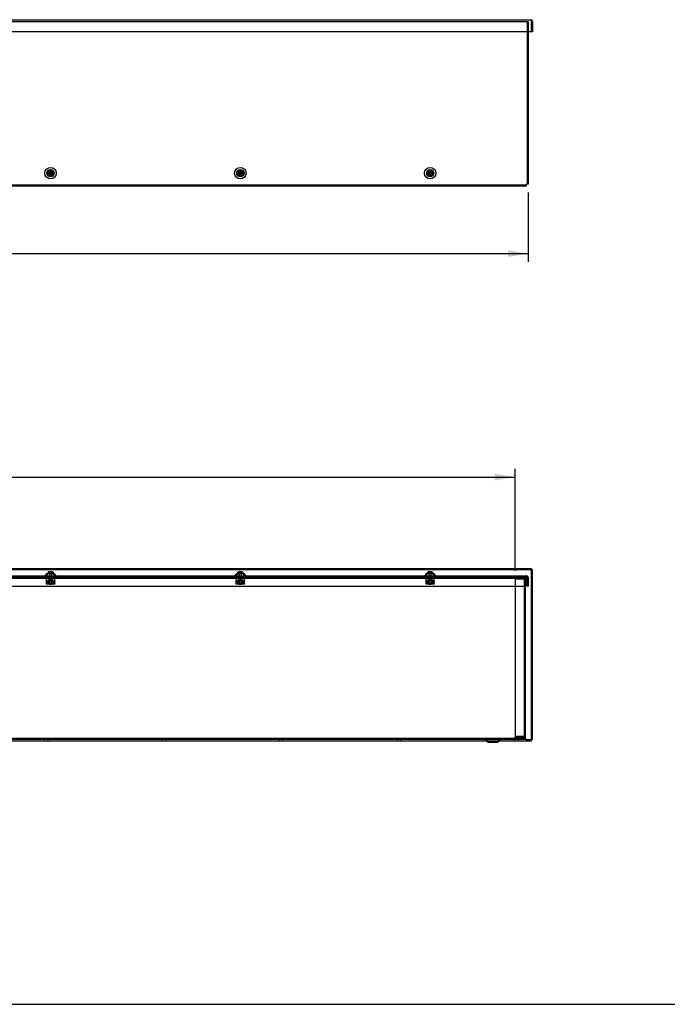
# Model space of a CAD drawing. Header units: inches. Extents: x 1 to 240, y -1 to 159.
# Tile 4 of 15: x 120 to 159, y 0 to 61. Entities that reach past the tile are written whole.
import ezdxf
from ezdxf.enums import TextEntityAlignment as Align
from ezdxf.lldxf.tags import DXFTag

# ---------------------------------------------------------------- set-up
doc = ezdxf.new("R2010")
doc.units = ezdxf.units.IN
doc.header["$MEASUREMENT"] = 0
for name, color, linetype in [('COM70472-29', 7, 'Continuous'), ('COM70473-29', 7, 'Continuous'), ('COM70474-4', 7, 'Continuous'), ('COM70985-10', 7, 'Continuous'), ('Default', 7, 'Continuous'), ('NTS16522', 7, 'Continuous'), ('RNG17670', 7, 'Continuous'), ('SCS19475', 7, 'Continuous')]:
    doc.layers.add(name, color=color, linetype=linetype)
doc.styles.add('SEACAD_Times_New_Roman', font='times.ttf')
tags = doc.linetypes.add('HIDDEN2', pattern=[0.1875, 0.125, -0.0625]).pattern_tags.tags
tags[6:7] = [DXFTag(74, 4), DXFTag(75, 0), DXFTag(340, '0'), DXFTag(46, 0.0), DXFTag(50, 0.0), DXFTag(44, 0.0), DXFTag(45, 0.0)]
tags[4:5] = [DXFTag(74, 4), DXFTag(75, 0), DXFTag(340, '0'), DXFTag(46, 0.0), DXFTag(50, 0.0), DXFTag(44, 0.0), DXFTag(45, 0.0)]
doc.dimstyles.new('HAMMOND_(STH_-_240x160)', dxfattribs={"dimtxt": 1, "dimasz": 1.25, "dimexe": 0.5, "dimexo": 0.5, "dimgap": 0.25, "dimtad": 0, "dimtih": 1, "dimtoh": 1, "dimzin": 0, "dimdsep": 46, "dimtxsty": 'SEACAD_Times_New_Roman', "dimblk1": '_SE_FILLED', "dimblk2": '_SE_FILLED', "dimsah": 1, "dimcen": 0.5, "dimadec": 0, "dimazin": 0, "dimtfac": 0.8, "dimtofl": 0, "dimtmove": 1, "dimatfit": 3, "dimfxl": 1, "dimtolj": 1, "dimtzin": 0, "dimarcsym": 0})

# ---------------------------------------------------------------- blocks, each defined once
blk = doc.blocks.new('SE2')
at = {"layer": 'COM70473-29', "color": 7, "linetype": 'HIDDEN2'}
for p, q in [((150.632, 60.417), (34.504, 60.417)), ((150.74, 60.417), (150.632, 60.417)), ((150.668, 60.417), (150.668, 50.502)), ((150.74, 60.417), (150.74, 59.799)), ((150.615, 50.449), (93.193, 50.449))]:
    blk.add_line(p, q, dxfattribs=at)
at = {"layer": 'COM70473-29', "color": 7, "linetype": 'Continuous'}
for p, q in [((150.74, 59.799), (150.74, 50.502)), ((150.615, 50.377), (93.193, 50.377)), ((150.615, 50.502), (150.615, 50.485)), ((150.632, 50.502), (150.615, 50.502)), ((150.615, 50.485), (150.615, 50.377)), ((150.74, 50.502), (150.632, 50.502))]:
    blk.add_line(p, q, dxfattribs=at)
for centre, radius in [((121.553, 51.174), 0.351), ((121.553, 51.174), 0.224), ((133.147, 51.174), 0.351), ((133.147, 51.174), 0.224), ((144.74, 51.174), 0.351), ((144.74, 51.174), 0.224)]:
    blk.add_circle(centre, radius, dxfattribs=at)
at = {"layer": 'COM70473-29', "color": 7, "linetype": 'HIDDEN2'}
for centre in [(121.553, 51.174), (133.147, 51.174), (144.74, 51.174)]:
    blk.add_circle(centre, 0.129, dxfattribs=at)
at = {"layer": 'COM70985-10', "color": 7, "linetype": 'Continuous'}
for p, q in [((34.239, 60.549), (150.898, 60.549)), ((150.934, 59.799), (150.934, 60.441)), ((151.006, 60.441), (150.934, 60.441)), ((150.934, 60.441), (150.934, 59.799)), ((151.006, 60.441), (151.006, 59.799)), ((150.934, 59.799), (34.203, 59.799)), ((151.006, 59.799), (150.934, 59.799))]:
    blk.add_line(p, q, dxfattribs=at)
for radius, end in [(0.108, 90), (0.036, 24.02246)]:
    blk.add_arc((150.898, 60.441), radius, 0, end, dxfattribs=at)
blk.add_open_spline([(150.898, 60.549), (150.901, 60.549), (150.904, 60.546), (150.91, 60.535), (150.913, 60.527), (150.919, 60.507), (150.922, 60.495), (150.928, 60.469), (150.931, 60.455), (150.934, 60.441)], degree=3, knots=[0, 0, 0, 0, 0.25, 0.25, 0.5, 0.5, 0.75, 0.75, 1, 1, 1, 1], dxfattribs=at)
at = {"layer": 'SCS19475', "color": 7, "linetype": 'Continuous'}
for p, q in [((121.496, 51.201), (121.395, 51.201)), ((121.395, 51.146), (121.496, 51.146)), ((121.538, 51.201), (121.496, 51.201)), ((121.496, 51.146), (121.538, 51.146)), ((121.568, 51.261), (121.538, 51.261)), ((121.538, 51.261), (121.538, 51.235)), ((121.538, 51.235), (121.538, 51.201)), ((121.538, 51.146), (121.538, 51.113)), ((121.568, 51.235), (121.568, 51.261)), ((121.568, 51.201), (121.568, 51.235)), ((121.61, 51.201), (121.568, 51.201)), ((121.568, 51.146), (121.61, 51.146)), ((121.568, 51.113), (121.568, 51.146)), ((121.711, 51.201), (121.61, 51.201)), ((121.61, 51.146), (121.711, 51.146)), ((133.09, 51.201), (132.989, 51.201)), ((132.989, 51.146), (133.09, 51.146)), ((133.132, 51.201), (133.09, 51.201)), ((133.09, 51.146), (133.132, 51.146)), ((133.162, 51.261), (133.132, 51.261)), ((133.132, 51.261), (133.132, 51.235)), ((133.132, 51.235), (133.132, 51.201)), ((133.132, 51.146), (133.132, 51.113)), ((133.162, 51.235), (133.162, 51.261)), ((133.162, 51.201), (133.162, 51.235)), ((133.204, 51.201), (133.162, 51.201)), ((133.162, 51.146), (133.204, 51.146)), ((133.162, 51.113), (133.162, 51.146)), ((133.305, 51.201), (133.204, 51.201)), ((133.204, 51.146), (133.305, 51.146)), ((144.684, 51.201), (144.582, 51.201)), ((144.582, 51.146), (144.684, 51.146)), ((144.725, 51.201), (144.684, 51.201)), ((144.684, 51.146), (144.725, 51.146)), ((144.755, 51.261), (144.725, 51.261)), ((144.725, 51.261), (144.725, 51.235)), ((144.725, 51.235), (144.725, 51.201)), ((144.725, 51.146), (144.725, 51.113)), ((144.755, 51.235), (144.755, 51.261)), ((144.755, 51.201), (144.755, 51.235)), ((144.797, 51.201), (144.755, 51.201)), ((144.755, 51.146), (144.797, 51.146)), ((144.755, 51.113), (144.755, 51.146)), ((144.899, 51.201), (144.797, 51.201)), ((144.797, 51.146), (144.899, 51.146)), ((121.538, 51.113), (121.538, 51.086)), ((121.538, 51.086), (121.568, 51.086)), ((121.568, 51.086), (121.568, 51.113)), ((133.132, 51.113), (133.132, 51.086)), ((133.132, 51.086), (133.162, 51.086)), ((133.162, 51.086), (133.162, 51.113)), ((144.725, 51.113), (144.725, 51.086)), ((144.725, 51.086), (144.755, 51.086)), ((144.755, 51.086), (144.755, 51.113))]:
    blk.add_line(p, q, dxfattribs=at)
for centre in [(121.553, 51.174), (133.147, 51.174), (144.74, 51.174)]:
    blk.add_circle(centre, 0.179, dxfattribs=at)
for centre, radius, start, end in [((121.553, 51.174), 0.161, 170.13595, 189.86405), ((121.553, 51.174), 0.0631, 103.74814, 154.17017), ((121.553, 51.174), 0.0631, 205.82983, 256.25186), ((121.553, 51.174), 0.0631, 25.82983, 76.25186), ((121.553, 51.174), 0.0631, 283.74814, 334.17017), ((121.553, 51.174), 0.161, 350.13595, 9.86405), ((133.147, 51.174), 0.161, 170.13595, 189.86405), ((133.147, 51.174), 0.0631, 103.74814, 154.17017), ((133.147, 51.174), 0.0631, 205.82983, 256.25186), ((133.147, 51.174), 0.0631, 25.82983, 76.25186), ((133.147, 51.174), 0.0631, 283.74814, 334.17017), ((133.147, 51.174), 0.161, 350.13595, 9.86405), ((144.74, 51.174), 0.161, 170.13595, 189.86405), ((144.74, 51.174), 0.0631, 103.74814, 154.17017), ((144.74, 51.174), 0.0631, 205.82983, 256.25186), ((144.74, 51.174), 0.0631, 25.82983, 76.25186), ((144.74, 51.174), 0.0631, 283.74814, 334.17017), ((144.74, 51.174), 0.161, 350.13595, 9.86405)]:
    blk.add_arc(centre, radius, start, end, dxfattribs=at)
blk = doc.blocks.new('SE6')
at = {"layer": 'COM70472-29', "color": 7, "linetype": 'HIDDEN2'}
for p, q in [((121.438, 26.5), (121.438, 26.428)), ((121.668, 26.428), (121.668, 26.5)), ((133.032, 26.5), (133.032, 26.428)), ((133.262, 26.428), (133.262, 26.5)), ((144.625, 26.5), (144.625, 26.428)), ((144.855, 26.428), (144.855, 26.5)), ((149.943, 26.5), (149.943, 26.392)), ((149.973, 26.392), (149.973, 26.5)), ((150.568, 25.947), (150.568, 26.5)), ((93.068, 26.428), (149.943, 26.428)), ((149.943, 26.392), (149.973, 26.392)), ((150.568, 16.644), (34.568, 16.644)), ((148.161, 16.614), (148.278, 16.497)), ((148.299, 16.488), (148.838, 16.488)), ((148.443, 16.488), (148.443, 16.416)), ((148.693, 16.416), (148.693, 16.488)), ((148.859, 16.497), (148.976, 16.614))]:
    blk.add_line(p, q, dxfattribs=at)
at = {"layer": 'COM70472-29', "color": 7, "linetype": 'Continuous'}
for p, q in [((150.568, 16.68), (150.568, 25.947)), ((150.568, 16.572), (34.568, 16.572)), ((148.11, 16.563), (148.227, 16.446)), ((148.299, 16.416), (148.838, 16.416)), ((148.91, 16.446), (149.027, 16.563)), ((150.568, 16.68), (150.568, 16.572))]:
    blk.add_line(p, q, dxfattribs=at)
at = {"layer": 'COM70472-29', "color": 7, "linetype": 'HIDDEN2'}
for centre, radius, start, end in [((148.089, 16.542), 0.102, 45, 90), ((148.299, 16.518), 0.03, 225, 270), ((148.838, 16.518), 0.03, 270, 315), ((149.048, 16.542), 0.102, 90, 135)]:
    blk.add_arc(centre, radius, start, end, dxfattribs=at)
at = {"layer": 'COM70472-29', "color": 7, "linetype": 'Continuous'}
for centre, radius, start, end in [((148.089, 16.542), 0.03, 45, 90), ((148.299, 16.518), 0.102, 225, 270), ((148.838, 16.518), 0.102, 270, 315), ((149.048, 16.542), 0.03, 90, 135)]:
    blk.add_arc(centre, radius, start, end, dxfattribs=at)
at = {"layer": 'COM70473-29', "color": 7, "linetype": 'Continuous'}
for p, q in [((34.521, 26.572), (150.615, 26.572)), ((121.329, 26.718), (121.202, 26.572)), ((121.329, 26.718), (121.777, 26.718)), ((121.904, 26.572), (121.777, 26.718)), ((132.923, 26.718), (132.796, 26.572)), ((132.923, 26.718), (133.371, 26.718)), ((133.498, 26.572), (133.371, 26.718)), ((144.517, 26.718), (144.39, 26.572)), ((144.517, 26.718), (144.964, 26.718)), ((145.091, 26.572), (144.964, 26.718)), ((150.632, 26.572), (150.615, 26.572)), ((150.615, 26.572), (150.615, 26.464)), ((150.632, 26.5), (150.615, 26.5)), ((34.521, 25.947), (150.615, 25.947)), ((150.615, 25.947), (150.615, 26.464)), ((150.668, 26.464), (150.668, 25.947)), ((150.74, 25.947), (150.668, 25.947)), ((150.74, 26.464), (150.74, 25.947))]:
    blk.add_line(p, q, dxfattribs=at)
at = {"layer": 'COM70473-29', "color": 7, "linetype": 'HIDDEN2'}
for p, q in [((34.521, 26.5), (150.615, 26.5)), ((121.424, 26.718), (121.256, 26.525)), ((121.849, 26.525), (121.681, 26.718)), ((133.018, 26.718), (132.85, 26.525)), ((133.443, 26.525), (133.275, 26.718)), ((144.612, 26.718), (144.444, 26.525)), ((145.037, 26.525), (144.869, 26.718))]:
    blk.add_line(p, q, dxfattribs=at)
for centre, start, end in [((121.202, 26.572), 270, 319), ((121.904, 26.572), 221, 270), ((132.796, 26.572), 270, 319), ((133.498, 26.572), 221, 270), ((144.39, 26.572), 270, 319), ((145.091, 26.572), 221, 270)]:
    blk.add_arc(centre, 0.072, start, end, dxfattribs=at)
at = {"layer": 'COM70473-29', "color": 7, "linetype": 'Continuous'}
for radius in [0.108, 0.036]:
    blk.add_arc((150.632, 26.464), radius, 0, 90, dxfattribs=at)
at = {"layer": 'COM70474-4', "color": 7, "linetype": 'HIDDEN2'}
for p, q in [((149.943, 26.428), (150.46, 26.428)), ((150.46, 26.375), (149.943, 26.375)), ((149.943, 26.375), (149.943, 16.789)), ((150.46, 26.375), (150.568, 26.375)), ((150.496, 26.375), (150.496, 26.392)), ((150.496, 26.375), (150.496, 16.789)), ((149.943, 16.789), (150.46, 16.789)), ((150.46, 16.736), (149.943, 16.736)), ((149.943, 16.664), (149.943, 16.736)), ((150.46, 16.664), (149.943, 16.664)), ((150.568, 16.789), (150.46, 16.789)), ((150.496, 16.772), (150.496, 16.789))]:
    blk.add_line(p, q, dxfattribs=at)
for centre, radius, start, end in [((150.46, 26.392), 0.108, 0, 90), ((150.46, 26.392), 0.036, 0, 90), ((150.46, 16.772), 0.108, 270, 0), ((150.46, 16.772), 0.036, 270, 0)]:
    blk.add_arc(centre, radius, start, end, dxfattribs=at)
at = {"layer": 'COM70985-10', "color": 7, "linetype": 'Continuous'}
for p, q in [((150.934, 27.01), (34.203, 27.01)), ((150.934, 26.938), (34.203, 26.938)), ((150.934, 27.01), (150.934, 26.938)), ((151.006, 26.938), (150.934, 26.938)), ((150.934, 16.572), (150.934, 26.938)), ((151.006, 16.572), (151.006, 26.938)), ((92.988, 16.5), (148.149, 16.5)), ((148.149, 16.525), (148.149, 16.5)), ((148.149, 16.5), (148.173, 16.5)), ((148.964, 16.5), (148.987, 16.5)), ((148.987, 16.5), (148.987, 16.524)), ((148.987, 16.5), (150.934, 16.5)), ((150.568, 16.572), (150.934, 16.572)), ((150.934, 16.5), (150.934, 16.572)), ((151.006, 16.572), (150.934, 16.572))]:
    blk.add_line(p, q, dxfattribs=at)
at = {"layer": 'COM70985-10', "color": 7, "linetype": 'HIDDEN2'}
for p, q in [((121.162, 16.572), (121.162, 16.5)), ((121.412, 16.5), (121.412, 16.572)), ((128.342, 16.572), (128.342, 16.5)), ((128.592, 16.5), (128.592, 16.572)), ((135.522, 16.572), (135.522, 16.5)), ((135.772, 16.5), (135.772, 16.572)), ((142.701, 16.572), (142.701, 16.5)), ((142.951, 16.5), (142.951, 16.572)), ((148.149, 16.572), (148.149, 16.525)), ((148.173, 16.5), (148.964, 16.5)), ((148.987, 16.524), (148.987, 16.572)), ((149.881, 16.572), (149.881, 16.5)), ((150.131, 16.5), (150.131, 16.572))]:
    blk.add_line(p, q, dxfattribs=at)
for points in [[(150.898, 26.902), (150.901, 26.916), (150.904, 26.93), (150.91, 26.957), (150.913, 26.968), (150.919, 26.988), (150.922, 26.996), (150.928, 27.007), (150.931, 27.01), (150.934, 27.01)], [(151.006, 26.938), (151.006, 26.935), (151.003, 26.932), (150.992, 26.926), (150.984, 26.923), (150.964, 26.917), (150.952, 26.914), (150.926, 26.908), (150.912, 26.905), (150.898, 26.902)], [(150.934, 16.5), (150.931, 16.5), (150.928, 16.503), (150.922, 16.514), (150.919, 16.522), (150.913, 16.542), (150.91, 16.554), (150.904, 16.58), (150.901, 16.594), (150.898, 16.608)], [(150.898, 16.608), (150.912, 16.605), (150.926, 16.602), (150.952, 16.596), (150.964, 16.593), (150.984, 16.587), (150.992, 16.584), (151.003, 16.578), (151.006, 16.575), (151.006, 16.572)]]:
    blk.add_open_spline(points, degree=3, knots=[0, 0, 0, 0, 0.25, 0.25, 0.5, 0.5, 0.75, 0.75, 1, 1, 1, 1], dxfattribs=at)
at = {"layer": 'COM70985-10', "color": 7, "linetype": 'Continuous'}
for points in [[(150.898, 26.902), (150.904, 26.912), (150.91, 26.921), (150.922, 26.934), (150.928, 26.938), (150.934, 26.938)], [(150.934, 26.938), (150.934, 26.932), (150.93, 26.926), (150.917, 26.914), (150.907, 26.908), (150.898, 26.902)], [(150.934, 16.572), (150.928, 16.572), (150.922, 16.576), (150.91, 16.589), (150.904, 16.599), (150.898, 16.608)], [(150.898, 16.608), (150.907, 16.602), (150.917, 16.596), (150.93, 16.584), (150.934, 16.578), (150.934, 16.572)]]:
    blk.add_open_spline(points, degree=3, knots=[0, 0, 0, 0, 0.5, 0.5, 1, 1, 1, 1], dxfattribs=at)
at = {"layer": 'NTS16522', "color": 7, "linetype": 'HIDDEN2'}
for p, q in [((121.303, 26.5), (121.303, 26.518)), ((121.303, 26.518), (121.803, 26.518)), ((121.303, 26.484), (121.303, 26.5)), ((121.303, 26.268), (121.303, 26.484)), ((121.366, 26.5), (121.366, 26.518)), ((121.41, 26.5), (121.41, 26.518)), ((121.446, 26.518), (121.446, 26.5)), ((121.66, 26.5), (121.66, 26.518)), ((121.696, 26.5), (121.696, 26.518)), ((121.74, 26.5), (121.74, 26.518)), ((121.803, 26.5), (121.803, 26.518)), ((121.803, 26.5), (121.803, 26.484)), ((121.803, 26.268), (121.803, 26.484)), ((132.897, 26.5), (132.897, 26.518)), ((132.897, 26.518), (133.397, 26.518)), ((132.897, 26.484), (132.897, 26.5)), ((132.897, 26.268), (132.897, 26.484)), ((132.96, 26.5), (132.96, 26.518)), ((133.004, 26.5), (133.004, 26.518)), ((133.04, 26.518), (133.04, 26.5)), ((133.254, 26.5), (133.254, 26.518)), ((133.29, 26.5), (133.29, 26.518)), ((133.334, 26.5), (133.334, 26.518)), ((133.397, 26.5), (133.397, 26.518)), ((133.397, 26.5), (133.397, 26.484)), ((133.397, 26.268), (133.397, 26.484)), ((144.49, 26.5), (144.49, 26.518)), ((144.49, 26.518), (144.99, 26.518)), ((144.49, 26.484), (144.49, 26.5)), ((144.49, 26.268), (144.49, 26.484)), ((144.553, 26.5), (144.553, 26.518)), ((144.597, 26.5), (144.597, 26.518)), ((144.633, 26.518), (144.633, 26.5)), ((144.847, 26.5), (144.847, 26.518)), ((144.883, 26.5), (144.883, 26.518)), ((144.927, 26.5), (144.927, 26.518)), ((144.99, 26.5), (144.99, 26.518)), ((144.99, 26.5), (144.99, 26.484)), ((144.99, 26.268), (144.99, 26.484)), ((121.303, 26.268), (121.803, 26.268)), ((121.303, 26.236), (121.303, 26.268)), ((121.803, 26.25), (121.303, 26.25)), ((121.303, 26.105), (121.303, 26.236)), ((121.303, 26.073), (121.303, 26.105)), ((121.303, 26.09), (121.803, 26.09)), ((121.803, 26.073), (121.303, 26.073)), ((121.377, 26.15), (121.395, 26.25)), ((121.377, 26.15), (121.398, 26.125)), ((121.377, 26.15), (121.403, 26.15)), ((121.41, 26.297), (121.395, 26.297)), ((121.395, 26.297), (121.395, 26.287)), ((121.408, 26.287), (121.395, 26.287)), ((121.398, 26.125), (121.403, 26.15)), ((121.708, 26.125), (121.398, 26.125)), ((121.42, 26.25), (121.403, 26.15)), ((121.403, 26.15), (121.703, 26.15)), ((121.41, 26.297), (121.404, 26.268)), ((121.41, 26.297), (121.417, 26.341)), ((121.41, 26.297), (121.411, 26.297)), ((121.432, 26.297), (121.411, 26.297)), ((121.417, 26.341), (121.689, 26.341)), ((121.432, 26.297), (121.432, 26.341)), ((121.446, 26.09), (121.446, 26.073)), ((121.458, 26.125), (121.458, 26.341)), ((121.475, 26.135), (121.465, 26.125)), ((121.475, 26.341), (121.475, 26.135)), ((121.475, 26.135), (121.631, 26.135)), ((121.631, 26.135), (121.631, 26.341)), ((121.641, 26.125), (121.631, 26.135)), ((121.648, 26.125), (121.648, 26.341)), ((121.66, 26.073), (121.66, 26.09)), ((121.674, 26.341), (121.674, 26.297)), ((121.695, 26.297), (121.674, 26.297)), ((121.703, 26.15), (121.686, 26.25)), ((121.689, 26.341), (121.696, 26.297)), ((121.695, 26.297), (121.696, 26.297)), ((121.696, 26.297), (121.701, 26.268)), ((121.696, 26.297), (121.711, 26.297)), ((121.698, 26.287), (121.711, 26.287)), ((121.729, 26.15), (121.703, 26.15)), ((121.708, 26.125), (121.703, 26.15)), ((121.708, 26.125), (121.729, 26.15)), ((121.711, 26.287), (121.711, 26.297)), ((121.711, 26.25), (121.729, 26.15)), ((121.803, 26.268), (121.803, 26.236)), ((121.803, 26.105), (121.803, 26.236)), ((121.803, 26.105), (121.803, 26.073)), ((132.897, 26.268), (133.397, 26.268)), ((132.897, 26.236), (132.897, 26.268)), ((133.397, 26.25), (132.897, 26.25)), ((132.897, 26.105), (132.897, 26.236)), ((132.897, 26.073), (132.897, 26.105)), ((132.897, 26.09), (133.397, 26.09)), ((133.397, 26.073), (132.897, 26.073)), ((132.971, 26.15), (132.989, 26.25)), ((132.971, 26.15), (132.992, 26.125)), ((132.971, 26.15), (132.996, 26.15)), ((133.003, 26.297), (132.988, 26.297)), ((132.988, 26.297), (132.988, 26.287)), ((133.002, 26.287), (132.988, 26.287)), ((132.992, 26.125), (132.996, 26.15)), ((133.302, 26.125), (132.992, 26.125)), ((133.014, 26.25), (132.996, 26.15)), ((132.996, 26.15), (133.297, 26.15)), ((133.003, 26.297), (132.998, 26.268)), ((133.003, 26.297), (133.011, 26.341)), ((133.003, 26.297), (133.005, 26.297)), ((133.026, 26.297), (133.005, 26.297)), ((133.011, 26.341), (133.282, 26.341)), ((133.026, 26.297), (133.026, 26.341)), ((133.04, 26.09), (133.04, 26.073)), ((133.052, 26.125), (133.052, 26.341)), ((133.069, 26.135), (133.059, 26.125)), ((133.069, 26.341), (133.069, 26.135)), ((133.069, 26.135), (133.225, 26.135)), ((133.225, 26.135), (133.225, 26.341)), ((133.235, 26.125), (133.225, 26.135)), ((133.242, 26.125), (133.242, 26.341)), ((133.254, 26.073), (133.254, 26.09)), ((133.267, 26.341), (133.267, 26.297)), ((133.289, 26.297), (133.267, 26.297)), ((133.297, 26.15), (133.279, 26.25)), ((133.282, 26.341), (133.29, 26.297)), ((133.289, 26.297), (133.29, 26.297)), ((133.29, 26.297), (133.295, 26.268)), ((133.29, 26.297), (133.305, 26.297)), ((133.292, 26.287), (133.305, 26.287)), ((133.322, 26.15), (133.297, 26.15)), ((133.302, 26.125), (133.297, 26.15)), ((133.302, 26.125), (133.322, 26.15)), ((133.305, 26.287), (133.305, 26.297)), ((133.305, 26.25), (133.322, 26.15)), ((133.397, 26.268), (133.397, 26.236)), ((133.397, 26.105), (133.397, 26.236)), ((133.397, 26.105), (133.397, 26.073)), ((144.49, 26.268), (144.99, 26.268)), ((144.49, 26.236), (144.49, 26.268)), ((144.99, 26.25), (144.49, 26.25)), ((144.49, 26.105), (144.49, 26.236)), ((144.49, 26.073), (144.49, 26.105)), ((144.49, 26.09), (144.99, 26.09)), ((144.99, 26.073), (144.49, 26.073)), ((144.565, 26.15), (144.583, 26.25)), ((144.565, 26.15), (144.585, 26.125)), ((144.565, 26.15), (144.59, 26.15)), ((144.597, 26.297), (144.582, 26.297)), ((144.582, 26.297), (144.582, 26.287)), ((144.595, 26.287), (144.582, 26.287)), ((144.585, 26.125), (144.59, 26.15)), ((144.895, 26.125), (144.585, 26.125)), ((144.608, 26.25), (144.59, 26.15)), ((144.59, 26.15), (144.891, 26.15)), ((144.597, 26.297), (144.592, 26.268)), ((144.597, 26.297), (144.605, 26.341)), ((144.597, 26.297), (144.598, 26.297)), ((144.62, 26.297), (144.598, 26.297)), ((144.605, 26.341), (144.876, 26.341)), ((144.62, 26.297), (144.62, 26.341)), ((144.633, 26.09), (144.633, 26.073)), ((144.645, 26.125), (144.645, 26.341)), ((144.662, 26.135), (144.652, 26.125)), ((144.662, 26.341), (144.662, 26.135)), ((144.662, 26.135), (144.819, 26.135)), ((144.819, 26.135), (144.819, 26.341)), ((144.829, 26.125), (144.819, 26.135)), ((144.835, 26.125), (144.835, 26.341)), ((144.847, 26.073), (144.847, 26.09)), ((144.861, 26.341), (144.861, 26.297)), ((144.882, 26.297), (144.861, 26.297)), ((144.891, 26.15), (144.873, 26.25)), ((144.876, 26.341), (144.884, 26.297)), ((144.882, 26.297), (144.884, 26.297)), ((144.884, 26.297), (144.889, 26.268)), ((144.884, 26.297), (144.899, 26.297)), ((144.886, 26.287), (144.899, 26.287)), ((144.916, 26.15), (144.891, 26.15)), ((144.895, 26.125), (144.891, 26.15)), ((144.895, 26.125), (144.916, 26.15)), ((144.898, 26.25), (144.916, 26.15)), ((144.899, 26.287), (144.899, 26.297)), ((144.99, 26.268), (144.99, 26.236)), ((144.99, 26.105), (144.99, 26.236)), ((144.99, 26.105), (144.99, 26.073))]:
    blk.add_line(p, q, dxfattribs=at)
for centre, start_param, end_param in [((121.353, 26.604), 0.820505, 0.946712), ((121.753, 26.604), -0.946712, -0.820505), ((132.946, 26.604), 0.820505, 0.946712), ((133.347, 26.604), -0.946712, -0.820505), ((144.54, 26.604), 0.820505, 0.946712), ((144.941, 26.604), -0.946712, -0.820505)]:
    blk.add_ellipse(centre, major_axis=(0, -0.451), ratio=0.176327, start_param=start_param, end_param=end_param, dxfattribs=at)
at = {"layer": 'RNG17670', "color": 7, "linetype": 'HIDDEN2'}
for p, q in [((121.651, 26.468), (121.382, 26.468)), ((121.382, 26.468), (121.382, 26.436)), ((121.428, 26.468), (121.428, 26.436)), ((121.651, 26.436), (121.651, 26.468)), ((133.245, 26.468), (132.976, 26.468)), ((132.976, 26.468), (132.976, 26.436)), ((133.022, 26.468), (133.022, 26.436)), ((133.245, 26.436), (133.245, 26.468)), ((144.839, 26.468), (144.57, 26.468)), ((144.57, 26.468), (144.57, 26.436)), ((144.615, 26.468), (144.615, 26.436)), ((144.839, 26.436), (144.839, 26.468)), ((121.651, 26.436), (121.382, 26.436)), ((133.245, 26.436), (132.976, 26.436)), ((144.839, 26.436), (144.57, 26.436))]:
    blk.add_line(p, q, dxfattribs=at)
at = {"layer": 'SCS19475', "color": 7, "linetype": 'Continuous'}
for p, q in [((121.395, 26.786), (121.392, 26.786)), ((121.496, 26.846), (121.538, 26.846)), ((121.538, 26.846), (121.538, 26.841)), ((121.568, 26.846), (121.61, 26.846)), ((121.568, 26.841), (121.568, 26.846)), ((121.711, 26.786), (121.713, 26.786)), ((132.989, 26.786), (132.986, 26.786)), ((133.09, 26.846), (133.132, 26.846)), ((133.132, 26.846), (133.132, 26.841)), ((133.162, 26.846), (133.204, 26.846)), ((133.162, 26.841), (133.162, 26.846)), ((133.305, 26.786), (133.307, 26.786)), ((144.582, 26.786), (144.58, 26.786)), ((144.684, 26.846), (144.725, 26.846)), ((144.725, 26.846), (144.725, 26.841)), ((144.755, 26.846), (144.797, 26.846)), ((144.755, 26.841), (144.755, 26.846)), ((144.899, 26.786), (144.901, 26.786))]:
    blk.add_line(p, q, dxfattribs=at)
at = {"layer": 'SCS19475', "color": 7, "linetype": 'HIDDEN2'}
for p, q in [((121.395, 26.786), (121.538, 26.786)), ((121.479, 26.718), (121.479, 26.398)), ((121.538, 26.786), (121.538, 26.841)), ((121.538, 26.786), (121.568, 26.786)), ((121.568, 26.786), (121.568, 26.841)), ((121.568, 26.786), (121.711, 26.786)), ((121.627, 26.398), (121.627, 26.718)), ((132.989, 26.786), (133.132, 26.786)), ((133.073, 26.718), (133.073, 26.398)), ((133.132, 26.786), (133.132, 26.841)), ((133.132, 26.786), (133.162, 26.786)), ((133.162, 26.786), (133.162, 26.841)), ((133.162, 26.786), (133.305, 26.786)), ((133.221, 26.398), (133.221, 26.718)), ((144.582, 26.786), (144.725, 26.786)), ((144.666, 26.718), (144.666, 26.398)), ((144.725, 26.786), (144.725, 26.841)), ((144.725, 26.786), (144.755, 26.786)), ((144.755, 26.786), (144.755, 26.841)), ((144.755, 26.786), (144.899, 26.786)), ((144.814, 26.398), (144.814, 26.718)), ((121.458, 26.398), (121.648, 26.398)), ((121.458, 26.398), (121.458, 26.103)), ((121.458, 26.103), (121.648, 26.103)), ((121.458, 26.103), (121.487, 26.073)), ((121.477, 26.398), (121.477, 26.083)), ((121.487, 26.073), (121.618, 26.073)), ((121.618, 26.073), (121.648, 26.103)), ((121.629, 26.398), (121.629, 26.083)), ((121.648, 26.103), (121.648, 26.398)), ((133.052, 26.398), (133.242, 26.398)), ((133.052, 26.398), (133.052, 26.103)), ((133.052, 26.103), (133.242, 26.103)), ((133.052, 26.103), (133.081, 26.073)), ((133.071, 26.398), (133.071, 26.083)), ((133.081, 26.073), (133.212, 26.073)), ((133.212, 26.073), (133.242, 26.103)), ((133.223, 26.398), (133.223, 26.083)), ((133.242, 26.103), (133.242, 26.398)), ((144.645, 26.398), (144.835, 26.398)), ((144.645, 26.398), (144.645, 26.103)), ((144.645, 26.103), (144.835, 26.103)), ((144.645, 26.103), (144.675, 26.073)), ((144.665, 26.398), (144.665, 26.083)), ((144.675, 26.073), (144.806, 26.073)), ((144.806, 26.073), (144.835, 26.103)), ((144.816, 26.398), (144.816, 26.083)), ((144.835, 26.103), (144.835, 26.398))]:
    blk.add_line(p, q, dxfattribs=at)
at = {"layer": 'SCS19475', "color": 7, "linetype": 'Continuous'}
for centre, start, end in [((121.499, 26.721), 148.86499, 181.31469), ((121.606, 26.721), 358.68531, 31.13501), ((133.093, 26.721), 148.86499, 181.31469), ((133.2, 26.721), 358.68531, 31.13501), ((144.687, 26.721), 148.86499, 181.31469), ((144.794, 26.721), 358.68531, 31.13501)]:
    blk.add_arc(centre, 0.125, start, end, dxfattribs=at)
for points, knots in [([(121.395, 26.786), (121.4, 26.794), (121.406, 26.802), (121.421, 26.817), (121.429, 26.823), (121.447, 26.833), (121.456, 26.837), (121.476, 26.843), (121.486, 26.845), (121.496, 26.846)], [0, 0, 0, 0, 0.25, 0.25, 0.5, 0.5, 0.75, 0.75, 1, 1, 1, 1]), ([(121.538, 26.841), (121.543, 26.841), (121.548, 26.841), (121.558, 26.841), (121.563, 26.841), (121.568, 26.841)], [0, 0, 0, 0, 0.5, 0.5, 1, 1, 1, 1]), ([(121.61, 26.846), (121.62, 26.845), (121.63, 26.843), (121.65, 26.837), (121.659, 26.833), (121.676, 26.823), (121.685, 26.817), (121.696, 26.806), (121.699, 26.802), (121.705, 26.794), (121.708, 26.79), (121.711, 26.786)], [0, 0, 0, 0, 0.25, 0.25, 0.5, 0.5, 0.75, 0.75, 0.875, 0.875, 1, 1, 1, 1]), ([(132.989, 26.786), (132.994, 26.794), (133, 26.802), (133.015, 26.817), (133.023, 26.823), (133.041, 26.833), (133.05, 26.837), (133.07, 26.843), (133.08, 26.845), (133.09, 26.846)], [0, 0, 0, 0, 0.25, 0.25, 0.5, 0.5, 0.75, 0.75, 1, 1, 1, 1]), ([(133.132, 26.841), (133.137, 26.841), (133.142, 26.841), (133.152, 26.841), (133.157, 26.841), (133.162, 26.841)], [0, 0, 0, 0, 0.5, 0.5, 1, 1, 1, 1]), ([(133.204, 26.846), (133.214, 26.845), (133.224, 26.843), (133.243, 26.837), (133.253, 26.833), (133.27, 26.823), (133.279, 26.817), (133.289, 26.806), (133.293, 26.802), (133.299, 26.794), (133.302, 26.79), (133.305, 26.786)], [0, 0, 0, 0, 0.25, 0.25, 0.5, 0.5, 0.75, 0.75, 0.875, 0.875, 1, 1, 1, 1]), ([(144.582, 26.786), (144.588, 26.794), (144.594, 26.802), (144.609, 26.817), (144.617, 26.823), (144.634, 26.833), (144.644, 26.837), (144.663, 26.843), (144.673, 26.845), (144.684, 26.846)], [0, 0, 0, 0, 0.25, 0.25, 0.5, 0.5, 0.75, 0.75, 1, 1, 1, 1]), ([(144.725, 26.841), (144.73, 26.841), (144.735, 26.841), (144.746, 26.841), (144.75, 26.841), (144.755, 26.841)], [0, 0, 0, 0, 0.5, 0.5, 1, 1, 1, 1]), ([(144.797, 26.846), (144.807, 26.845), (144.817, 26.843), (144.837, 26.837), (144.846, 26.833), (144.864, 26.823), (144.872, 26.817), (144.883, 26.806), (144.887, 26.802), (144.893, 26.794), (144.896, 26.79), (144.899, 26.786)], [0, 0, 0, 0, 0.25, 0.25, 0.5, 0.5, 0.75, 0.75, 0.875, 0.875, 1, 1, 1, 1])]:
    blk.add_open_spline(points, degree=3, knots=knots, dxfattribs=at)
blk = doc.blocks.new('DMBLK5406')
at = {"layer": 'Default', "linetype": 'Continuous'}
for points in [[(35.646, 46.055), (35.646, 46.472), (34.396, 46.263)], [(149.49, 46.055), (150.74, 46.263), (149.49, 46.472)]]:
    blk.add_hatch(color=7, dxfattribs=at).paths.add_polyline_path(points)
at = {"layer": 'Default', "color": 7, "linetype": 'Continuous'}
for p, q in [((34.396, 50.002), (34.396, 45.763)), ((150.74, 50.002), (150.74, 45.763)), ((34.396, 46.263), (90.133, 46.263)), ((95.004, 46.263), (150.74, 46.263))]:
    blk.add_line(p, q, dxfattribs=at)
at = {"layer": 'Default', "color": 7, "linetype": 'Continuous', "style": 'SEACAD_Times_New_Roman'}
blk.add_text('116.34', height=1, dxfattribs=at).set_placement((90.483, 46.763), align=Align.TOP_LEFT)
blk = doc.blocks.new('_SE_FILLED')
at = {"color": 0}
blk.add_line((0, 0), (-1, 0), dxfattribs=at)
blk.add_solid([(0, 0), (-1, -0.1665), (-1, 0.1665), (0, 0)], dxfattribs=at)
blk = doc.blocks.new('DMBLK5417')
at = {"layer": 'Default', "linetype": 'Continuous'}
for points in [[(36.443, 32.819), (35.193, 32.611), (36.443, 32.402)], [(148.693, 32.819), (148.693, 32.402), (149.943, 32.611)]]:
    blk.add_hatch(color=7, dxfattribs=at).paths.add_polyline_path(points)
at = {"layer": 'Default', "color": 7, "linetype": 'Continuous'}
for p, q in [((35.193, 22.062), (35.193, 33.111)), ((149.943, 26.875), (149.943, 33.111)), ((35.193, 32.611), (88.972, 32.611)), ((96.165, 32.611), (149.943, 32.611))]:
    blk.add_line(p, q, dxfattribs=at)
at = {"layer": 'Default', "color": 7, "linetype": 'Continuous', "style": 'SEACAD_Times_New_Roman'}
for s, p in [('114.75', (90.483, 33.111)), ('OPENING', (89.322, 31.611))]:
    blk.add_text(s, height=1, dxfattribs=at).set_placement(p, align=Align.TOP_LEFT)
blk = doc.blocks.new('BORDER')
at = {"layer": 'Default', "color": 7, "linetype": 'Continuous'}
blk.add_line((-41.86, 0), (0, 0), dxfattribs=at)

msp = doc.modelspace()

# ---------------------------------------------------------------- block references
at = {"layer": 'Default', "color": 7, "xscale": 5.7, "yscale": 5.7, "zscale": 5.7}
msp.add_blockref('BORDER', (239.562, 0.401), dxfattribs=at)
at = {"layer": 'Default'}
for name in ['SE2', 'SE6']:
    msp.add_blockref(name, (0, 0), dxfattribs=at)

# ---------------------------------------------------------------- dimensions: what is measured, and where the dimension line sits
at = {"layer": 'Default', "color": 7, "linetype": 'Continuous'}
dim = msp.add_linear_dim(base=(34.396, 46.263), p1=(34.396, 50.502), p2=(150.74, 50.502), angle=0, text='\\A1;<>', dimstyle='HAMMOND_(STH_-_240x160)', override={"dimtmove": 0}, dxfattribs=at)
dim.commit()
dim.dimension.update_dxf_attribs({"geometry": 'DMBLK5406', "text_midpoint": (92.568, 46.263), "dimtype": 161})
dim = msp.add_linear_dim(base=(149.943, 32.611), p1=(35.193, 21.562), p2=(149.943, 26.375), text='\\A1;<>\\POPENING', dimstyle='HAMMOND_(STH_-_240x160)', override={"dimtmove": 0}, dxfattribs=at)
dim.commit()
dim.dimension.update_dxf_attribs({"geometry": 'DMBLK5417', "text_midpoint": (92.568, 32.611), "dimtype": 160})

doc.saveas('drawing.dxf')
